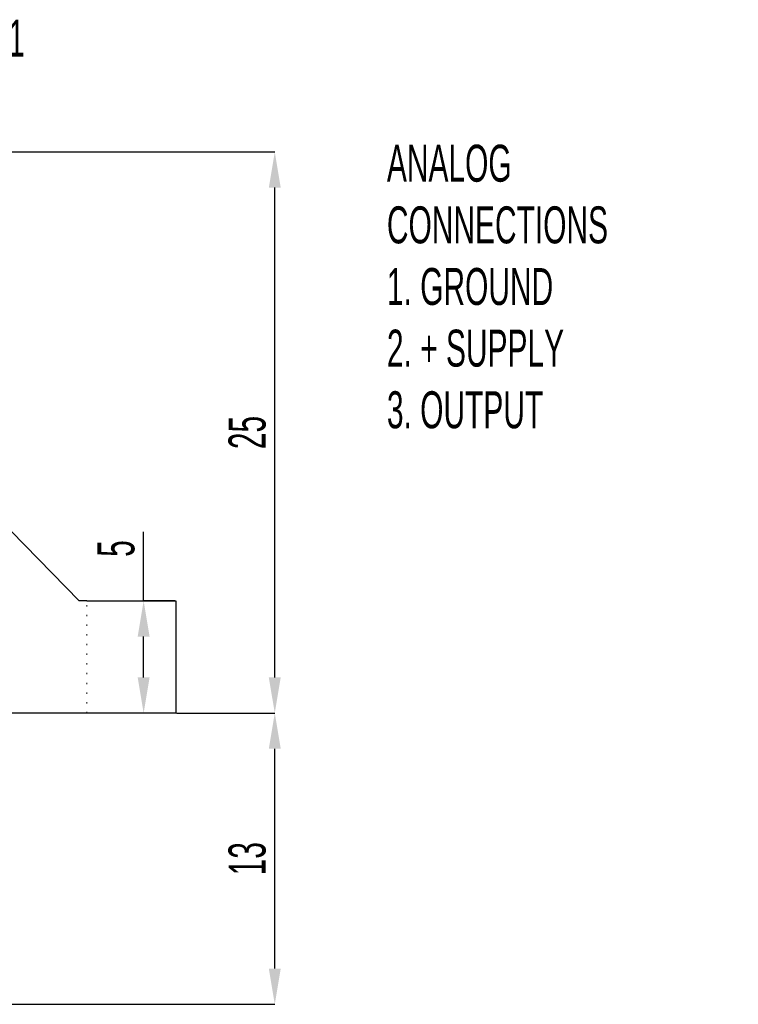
# Model space of a CAD drawing. Header units: millimetres. Extents: x 20 to 408, y 16 to 568.
# Tile 9 of 12: x 342 to 397, y 291 to 365. Entities that reach past the tile are written whole.
import ezdxf

# ---------------------------------------------------------------- set-up
doc = ezdxf.new("R2010")
doc.units = ezdxf.units.MM
doc.header["$PDSIZE"] = -1
doc.linetypes.add('DOT2', pattern=[0.635, 0, -0.635])
doc.layers.add('LINEE_SOTTILI', color=7, linetype='Continuous')
doc.styles.add('SLDTEXTSTYLE1', font='TXT', dxfattribs={"width": 0.605})
doc.dimstyles.new('SLDDIMSTYLE0', dxfattribs={"dimtxt": 2.8, "dimasz": 2.7, "dimexe": 0, "dimexo": 0.0625, "dimgap": 0.7, "dimtad": 1, "dimlfac": 0.588235, "dimrnd": 1e-09, "dimzin": 12, "dimdsep": 46, "dimtxsty": 'SLDTEXTSTYLE1', "dimsah": 1, "dimcen": 0.09, "dimadec": 0, "dimazin": 3, "dimtfac": 1, "dimtofl": 0, "dimtmove": 0, "dimatfit": 3, "dimfxl": 1, "dimfrac": 2, "dimtolj": 1, "dimtzin": 12, "dimarcsym": 0})
doc.dimstyles.new('SLDDIMSTYLE10', dxfattribs={"dimtxt": 2.8, "dimasz": 2.7, "dimexe": 0, "dimexo": 0.0625, "dimgap": 0.7, "dimtad": 1, "dimlfac": 0.588235, "dimrnd": 1e-09, "dimzin": 12, "dimdsep": 46, "dimtxsty": 'SLDTEXTSTYLE1', "dimsah": 1, "dimcen": 0.09, "dimadec": 0, "dimazin": 3, "dimtfac": 1, "dimtmove": 0, "dimatfit": 0, "dimfxl": 1, "dimfrac": 2, "dimtolj": 1, "dimtzin": 12, "dimarcsym": 0})
doc.dimstyles.new('SLDDIMSTYLE9', dxfattribs={"dimtxt": 2.8, "dimasz": 2.7, "dimexe": 0, "dimexo": 0.0625, "dimgap": 0.7, "dimtad": 1, "dimdec": 1, "dimlfac": 0.588235, "dimrnd": 1e-09, "dimzin": 12, "dimdsep": 46, "dimtxsty": 'SLDTEXTSTYLE1', "dimsah": 1, "dimcen": 0.09, "dimadec": 0, "dimazin": 3, "dimtfac": 1, "dimtdec": 1, "dimtofl": 0, "dimtmove": 0, "dimatfit": 3, "dimfxl": 1, "dimfrac": 2, "dimtolj": 1, "dimtzin": 12, "dimarcsym": 0})

# ---------------------------------------------------------------- blocks, each defined once
blk = doc.blocks.new('_D_50')
at = {"layer": 'Defpoints', "color": 0}
for p in [(354.04, 312.918), (361.54, 312.918), (361.54, 312.918), (305.08, 290.869)]:
    blk.add_point(p, dxfattribs=at)
at = {"layer": 'LINEE_SOTTILI', "color": 0, "lineweight": -2}
for p, q in [((354.102, 312.918), (361.54, 312.918)), ((361.54, 293.569), (361.54, 310.218)), ((305.142, 290.869), (361.54, 290.869))]:
    blk.add_line(p, q, dxfattribs=at)
at = {"layer": 'LINEE_SOTTILI', "color": 0}
for points in [[(361.99, 310.218), (361.09, 310.218), (361.54, 312.918)], [(361.09, 293.569), (361.99, 293.569), (361.54, 290.869)]]:
    blk.add_solid(points, dxfattribs=at)
at = {"layer": 'LINEE_SOTTILI', "color": 0, "insert": (358.04, 301.894), "char_height": 2.8, "attachment_point": 2, "rotation": 90, "style": 'SLDTEXTSTYLE1'}
blk.add_mtext('\\A1;13', dxfattribs=at)
blk = doc.blocks.new('_D_51')
at = {"layer": 'Defpoints', "color": 0}
for p in [(339.102, 312.918), (339.102, 312.918), (347.325, 312.918), (315.11, 307.818)]:
    blk.add_point(p, dxfattribs=at)
at = {"layer": 'LINEE_SOTTILI', "color": 0, "lineweight": -2}
for p, q in [((339.102, 315.618), (339.102, 318.318)), ((347.263, 312.918), (339.102, 312.918)), ((339.102, 307.818), (339.102, 312.918)), ((315.172, 307.818), (339.102, 307.818)), ((339.102, 307.818), (339.102, 299.889)), ((339.102, 305.118), (339.102, 302.418))]:
    blk.add_line(p, q, dxfattribs=at)
at = {"layer": 'LINEE_SOTTILI', "color": 0}
for points in [[(338.652, 315.618), (339.552, 315.618), (339.102, 312.918)], [(339.552, 305.118), (338.652, 305.118), (339.102, 307.818)]]:
    blk.add_solid(points, dxfattribs=at)
at = {"layer": 'LINEE_SOTTILI', "color": 0, "insert": (335.602, 301.154), "char_height": 2.8, "attachment_point": 2, "rotation": 90, "style": 'SLDTEXTSTYLE1'}
blk.add_mtext('\\A1;3', dxfattribs=at)
blk = doc.blocks.new('_D_54')
at = {"layer": 'Defpoints', "color": 0}
for p in [(323.78, 355.418), (361.54, 355.418), (361.54, 355.418), (354.04, 312.918)]:
    blk.add_point(p, dxfattribs=at)
at = {"layer": 'LINEE_SOTTILI', "color": 0, "lineweight": -2}
for p, q in [((323.842, 355.418), (361.54, 355.418)), ((361.54, 315.618), (361.54, 352.718)), ((354.102, 312.918), (361.54, 312.918))]:
    blk.add_line(p, q, dxfattribs=at)
at = {"layer": 'LINEE_SOTTILI', "color": 0}
for points in [[(361.99, 352.718), (361.09, 352.718), (361.54, 355.418)], [(361.09, 315.618), (361.99, 315.618), (361.54, 312.918)]]:
    blk.add_solid(points, dxfattribs=at)
at = {"layer": 'LINEE_SOTTILI', "color": 0, "insert": (358.04, 334.168), "char_height": 2.8, "attachment_point": 2, "rotation": 90, "style": 'SLDTEXTSTYLE1'}
blk.add_mtext('\\A1;25', dxfattribs=at)
blk = doc.blocks.new('_D_57')
at = {"layer": 'Defpoints', "color": 0}
for p in [(351.615, 321.418), (351.615, 321.418), (354.04, 321.418), (354.04, 312.918)]:
    blk.add_point(p, dxfattribs=at)
at = {"layer": 'LINEE_SOTTILI', "color": 0, "lineweight": -2}
for p, q in [((351.615, 321.418), (351.615, 326.648)), ((353.977, 321.418), (351.615, 321.418)), ((351.615, 315.618), (351.615, 318.718)), ((353.977, 312.918), (351.615, 312.918))]:
    blk.add_line(p, q, dxfattribs=at)
at = {"layer": 'LINEE_SOTTILI', "color": 0}
for points in [[(352.065, 318.718), (351.165, 318.718), (351.615, 321.418)], [(351.165, 315.618), (352.065, 315.618), (351.615, 312.918)]]:
    blk.add_solid(points, dxfattribs=at)
at = {"layer": 'LINEE_SOTTILI', "color": 0, "insert": (348.115, 325.383), "char_height": 2.8, "attachment_point": 2, "rotation": 90, "style": 'SLDTEXTSTYLE1'}
blk.add_mtext('\\A1;5', dxfattribs=at)

msp = doc.modelspace()

# ---------------------------------------------------------------- linework, layer by layer
at = {"color": 7, "linetype": 'Continuous', "lineweight": 25}
for p, q in [((328.53993, 340.02174), (346.72993, 321.41833)), ((347.3255, 321.41833), (346.72993, 321.41833)), ((347.3255, 321.41833), (354.03993, 321.41833)), ((354.03993, 321.41833), (354.03993, 312.91833)), ((347.3255, 312.91833), (328.53993, 312.91833)), ((354.03993, 312.91833), (347.3255, 312.91833))]:
    msp.add_line(p, q, dxfattribs=at)
at = {"color": 7, "linetype": 'DOT2', "lineweight": 18}
msp.add_line((347.3255, 312.91833), (347.3255, 321.41833), dxfattribs=at)

# ---------------------------------------------------------------- texts
at = {"layer": 'LINEE_SOTTILI', "color": 7, "char_height": 2.8, "attachment_point": 1, "style": 'SLDTEXTSTYLE1'}
for s, insert in [('PIN 1', (336.94835, 365.42976)), ('ANALOG^JCONNECTIONS^J1. GROUND^J2. + SUPPLY^J3. OUTPUT', (370.02859, 355.96105))]:
    msp.add_mtext(s, dxfattribs=dict(at, insert=insert))

# ---------------------------------------------------------------- dimensions: what is measured, and where the dimension line sits
at = {"layer": 'LINEE_SOTTILI', "color": 7}
for base, p1, p2, dimstyle, picture, middle in [((361.53993, 355.41833), (354.03993, 312.91833), (323.77993, 355.41833), 'SLDDIMSTYLE0', '_D_54', (361.53993, 334.16833)), ((351.61532, 321.41833), (354.03993, 312.91833), (354.03993, 321.41833), 'SLDDIMSTYLE0', '_D_57', (351.61532, 325.38299)), ((339.10245, 312.91833), (315.10993, 307.81833), (347.3255, 312.91833), 'SLDDIMSTYLE10', '_D_51', (339.10245, 301.15366)), ((361.53993, 312.91833), (305.07993, 290.86933), (354.03993, 312.91833), 'SLDDIMSTYLE9', '_D_50', (361.53993, 301.89383))]:
    dim = msp.add_linear_dim(base=base, p1=p1, p2=p2, angle=90, dimstyle=dimstyle, dxfattribs=at)
    dim.commit()
    dim.dimension.update_dxf_attribs({"geometry": picture, "text_midpoint": middle, "dimtype": 160})

doc.saveas('drawing.dxf')
